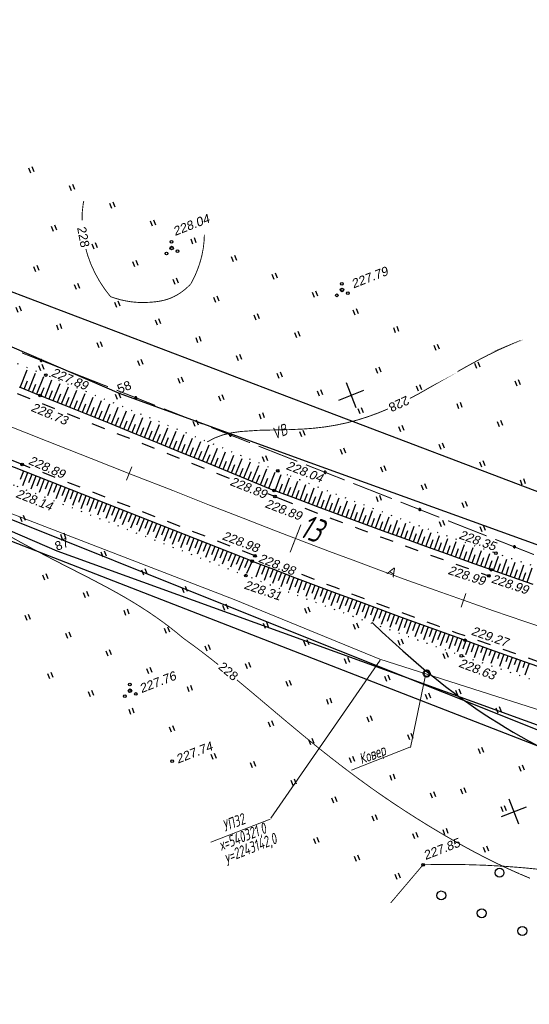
# Model space of a CAD drawing. Header units: millimetres. Extents: x -10 to 1169, y 1 to 1686.
# Tile 160 of 224: x 348 to 405, y 1103 to 1214. Entities that reach past the tile are written whole.
import ezdxf
from ezdxf.enums import TextEntityAlignment as Align
from ezdxf.lldxf.tags import DXFTag

# ---------------------------------------------------------------- set-up
doc = ezdxf.new("R2010")
doc.units = ezdxf.units.MM
for name, pattern in [('ADOT1', [1, 0, -1]), ('AHIDDEN1', [2, 0.5, -1.5]), ('AHIDDEN2', [3, 1.5, -1.5]), ('CONTI', [0]), ('PHANTOM2', [1.25, 0.625, -0.125, 0.125, -0.125, 0.125, -0.125])]:
    doc.linetypes.add(name, pattern=pattern)
for name, color, linetype in [('CONTURS', 7, 'Continuous'), ('COORDS', 7, 'Continuous'), ('GPR_PICK', 7, 'Continuous'), ('IDIGIT', 32, 'Continuous'), ('IZOLINES', 32, 'Continuous'), ('PDIGIT', 170, 'Continuous'), ('PICKETS', 7, 'Continuous'), ('ОБЪЕКТЫ_АВТОДОРОГ', 7, 'Continuous'), ('УЧАСТКИ', 7, 'Continuous')]:
    doc.layers.add(name, color=color, linetype=linetype)
doc.layers.add('СВЯЗЬ', color=170, linetype='Связь', lineweight=30)
doc.styles.add('GPR', font='isocpeui.ttf', dxfattribs={"width": 0.8})
doc.styles.add('SHRFT', font='isocpeui.ttf', dxfattribs={"width": 0.75})
doc.styles.get("Standard").update_dxf_attribs({"font": 'arial.ttf'})
tags = doc.linetypes.add('газ', pattern='A,42.7,-5.08,["Г",Standard,S=2.54,R=0,X=-2.54,Y=-1.27],-3.81', length=51.59).pattern_tags.tags
tags[6] = DXFTag(74, 10)
doc.linetypes.add('Связь', pattern='A,12.5,[130,ltypeshp.shx,S=1,R=-30,X=0,Y=0.9],1,[130,ltypeshp.shx,S=1,R=-30,X=0,Y=0.9],1,[130,ltypeshp.shx,S=1,R=-30,X=0,Y=0.9],4.5', length=19)

# ---------------------------------------------------------------- blocks, each defined once
blk = doc.blocks.new('401')
at = {"layer": 'CONTURS'}
for p, q in [((0, 0), (0, 1.2)), ((0.8, 0), (0.8, 1.2))]:
    blk.add_line(p, q, dxfattribs=at)
blk = doc.blocks.new('394')
at = {"layer": 'CONTURS', "color": 7, "linetype": 'Continuous'}
for centre, radius in [((0.03, 0.04), 0.4), ((0.52, 1.35), 0.3), ((-1.46, -0.66), 0.3), ((1, -1.11), 0.3)]:
    blk.add_circle(centre, radius, dxfattribs=at)
blk = doc.blocks.new('133')
at = {"layer": 'CONTURS', "color": 7, "linetype": 'Continuous', "const_width": 0.2}
for points in [[(-11, 0), (-2, 0)], [(0, 0), (9, 0)]]:
    blk.add_lwpolyline(points, dxfattribs=at)
at = {"layer": 'CONTURS', "color": 7, "linetype": 'Continuous', "const_width": 0.5}
blk.add_lwpolyline([(-6.79, 0, 1), (-6.29, 0, 1)], format="xyb", close=True, dxfattribs=at)
blk = doc.blocks.new('372')
at = {"layer": 'CONTURS'}
blk.add_circle((0, 0), 1, dxfattribs=at)
blk = doc.blocks.new('пкк')
at = {"layer": 'ОБЪЕКТЫ_АВТОДОРОГ', "lineweight": 15, "ltscale": 200}
blk.add_line((-0.011, -0.822), (-0.008, 0.805), dxfattribs=at)
blk = doc.blocks.new('пк')
at = {"layer": 'ОБЪЕКТЫ_АВТОДОРОГ', "linetype": 'Continuous', "lineweight": 25, "xscale": 2, "yscale": 2, "zscale": 2}
blk.add_blockref('пкк', (0, 0.01), dxfattribs=at)

msp = doc.modelspace()

# ---------------------------------------------------------------- linework, layer by layer
at = {"linetype": 'Continuous', "lineweight": 40}
msp.add_circle((393.04174, 1140.41882), 0.36213, dxfattribs=at)
at = {"layer": 'CONTURS', "color": 1, "linetype": 'газ', "lineweight": 15}
for p, q in [((291.6228, 1179.43291), (371.50422, 1148.69294)), ((371.50422, 1148.69294), (387.7894, 1142.0174)), ((387.7894, 1142.0174), (455.8683, 1120.29855))]:
    msp.add_line(p, q, dxfattribs=at)
at = {"layer": 'CONTURS', "lineweight": -2}
for p, q in [((347.56862, 1172.40543), (348.34431, 1174.35613)), ((348.49762, 1172.03536), (349.27418, 1173.98522)), ((349.42662, 1171.66528), (350.20397, 1173.61435)), ((348.03312, 1172.22039), (348.40288, 1173.14953)), ((348.96212, 1171.85032), (349.33235, 1172.77926)), ((350.35528, 1171.29432), (351.13041, 1173.23392)), ((351.28367, 1170.92273), (352.05557, 1172.85181)), ((352.21207, 1170.55113), (352.98062, 1172.46974)), ((349.89095, 1171.4798), (350.26173, 1172.40852)), ((350.81947, 1171.10853), (351.19077, 1172.03704)), ((351.74787, 1170.73693), (352.11954, 1171.66529)), ((353.14014, 1170.17873), (353.90595, 1172.08757)), ((354.0681, 1169.80606), (354.83094, 1171.70553)), ((352.6761, 1170.36493), (353.0482, 1171.29312)), ((353.60412, 1169.9924), (353.97663, 1170.92042)), ((354.53208, 1169.61973), (354.90493, 1170.54762)), ((354.99607, 1169.43339), (355.75594, 1171.32348)), ((355.92363, 1169.05973), (356.68128, 1170.9413)), ((356.85116, 1168.68599), (357.60641, 1170.5592)), ((355.45985, 1169.24656), (355.83312, 1170.17429)), ((356.3874, 1168.87286), (356.76113, 1169.8004)), ((357.31491, 1168.49906), (357.6891, 1169.42642)), ((357.77865, 1168.31214), (358.53174, 1170.17702)), ((358.70575, 1167.93733), (359.4567, 1169.79499)), ((359.63286, 1167.56252), (360.38163, 1169.41298)), ((358.2422, 1168.12473), (358.61681, 1169.05191)), ((359.1693, 1167.74992), (359.54424, 1168.67697)), ((360.09634, 1167.37496), (360.47167, 1168.30185)), ((360.55983, 1167.1874), (361.30685, 1169.03085)), ((361.4865, 1166.81152), (362.23175, 1168.64884)), ((362.41317, 1166.43564), (363.15664, 1168.26685)), ((361.02317, 1166.99946), (361.39889, 1167.9262)), ((361.94984, 1166.62358), (362.32586, 1167.55019)), ((362.8764, 1166.24746), (363.25281, 1167.17391)), ((363.33964, 1166.05927), (364.08183, 1167.88472)), ((364.26587, 1165.68232), (365.00672, 1167.50273)), ((365.19211, 1165.30537), (365.9316, 1167.12074)), ((363.80276, 1165.87079), (364.17955, 1166.79709)), ((364.72899, 1165.49385), (365.10609, 1166.42002)), ((365.65508, 1165.11655), (366.03257, 1166.04257)), ((366.11806, 1164.92774), (366.85677, 1166.73862)), ((367.04386, 1164.54972), (367.78165, 1166.35663)), ((367.96966, 1164.1717), (368.70653, 1165.97464)), ((366.58096, 1164.73873), (366.95883, 1165.66459)), ((367.50676, 1164.36071), (367.88493, 1165.28644)), ((368.43238, 1163.98225), (368.81094, 1164.90783)), ((368.8951, 1163.79281), (369.6317, 1165.59252)), ((369.82046, 1163.41372), (370.55659, 1165.21052)), ((370.74582, 1163.03463), (371.48149, 1164.82852)), ((369.35778, 1163.60327), (369.73673, 1164.52868)), ((370.28314, 1163.22418), (370.66241, 1164.14946)), ((371.20828, 1162.84456), (371.58797, 1163.76968)), ((371.67075, 1162.65449), (372.40673, 1164.44638)), ((372.59567, 1162.27433), (373.33176, 1164.06433)), ((373.52052, 1161.89399), (374.25694, 1163.68221)), ((347.93685, 1163.04039), (347.57056, 1162.10989)), ((348.4021, 1162.85725), (347.82365, 1161.38778)), ((348.86735, 1162.6741), (348.50106, 1161.7436)), ((372.13321, 1162.46441), (372.51333, 1163.38934)), ((373.05809, 1162.08416), (373.43865, 1163.00892)), ((373.98276, 1161.70338), (374.36368, 1162.62799)), ((374.445, 1161.51277), (375.18171, 1163.30026)), ((375.36948, 1161.13155), (376.10631, 1162.91838)), ((376.07669, 1160.84356), (376.75995, 1162.65264)), ((349.3326, 1162.49096), (348.75505, 1161.02376)), ((349.79785, 1162.30782), (349.43157, 1161.37731)), ((350.2631, 1162.12467), (349.68644, 1160.65973)), ((350.72836, 1161.94153), (350.36207, 1161.01103)), ((351.19361, 1161.75838), (350.61783, 1160.2957)), ((351.65886, 1161.57524), (351.29257, 1160.64474)), ((374.90724, 1161.32216), (375.28838, 1162.24668)), ((376.54444, 1160.6669), (376.8976, 1161.60246)), ((377.01219, 1160.49024), (377.68668, 1162.27798)), ((377.01219, 1160.49024), (377.68668, 1162.27798)), ((377.94769, 1160.13691), (378.61311, 1161.90345)), ((378.88365, 1159.78481), (379.54043, 1161.53362)), ((352.12411, 1161.3921), (351.54922, 1159.93167)), ((352.58936, 1161.20895), (352.22307, 1160.27845)), ((353.05461, 1161.02581), (352.48061, 1159.56764)), ((353.51986, 1160.84266), (353.15357, 1159.91216)), ((353.98511, 1160.65952), (353.412, 1159.20361)), ((354.45036, 1160.47638), (354.08407, 1159.54588)), ((377.47994, 1160.31358), (377.83269, 1161.24929)), ((378.41567, 1159.96086), (378.76771, 1160.89684)), ((379.35184, 1159.60931), (379.7031, 1160.54559)), ((379.82002, 1159.4338), (380.46848, 1161.1641)), ((380.7564, 1159.0828), (381.39699, 1160.79598)), ((381.69359, 1158.73398), (382.32613, 1160.4317)), ((354.91561, 1160.29323), (354.34339, 1158.83958)), ((355.38086, 1160.11009), (355.01458, 1159.17959)), ((355.84611, 1159.92695), (355.27478, 1158.47555)), ((356.31137, 1159.7438), (355.94508, 1158.8133)), ((356.77662, 1159.56066), (356.20617, 1158.11152)), ((357.24187, 1159.37751), (356.87558, 1158.44701)), ((380.28821, 1159.2583), (380.6388, 1160.19483)), ((381.22499, 1158.90839), (381.57468, 1159.84525)), ((382.16221, 1158.55964), (382.5109, 1159.49687)), ((382.63083, 1158.38529), (383.25568, 1160.06725)), ((383.56837, 1158.03744), (384.18607, 1159.70621)), ((384.50648, 1157.69108), (385.11775, 1159.34658)), ((357.70712, 1159.19437), (357.13756, 1157.74749)), ((358.17237, 1159.01123), (357.80608, 1158.08073)), ((358.63762, 1158.82808), (358.06895, 1157.38346)), ((359.10287, 1158.64494), (358.73658, 1157.71444)), ((359.56812, 1158.4618), (359.00034, 1157.01943)), ((360.03337, 1158.27865), (359.66708, 1157.34815)), ((383.0996, 1158.21137), (383.44729, 1159.14897)), ((384.03742, 1157.86426), (384.38418, 1158.80221)), ((384.97553, 1157.5179), (385.32153, 1158.45613)), ((385.44458, 1157.34472), (386.04955, 1158.98718)), ((386.38334, 1157.00015), (386.98244, 1158.63272)), ((387.3223, 1156.65611), (387.91575, 1158.2781)), ((360.49862, 1158.09551), (359.93173, 1156.65541)), ((360.96387, 1157.91236), (360.59758, 1156.98186)), ((361.42913, 1157.72922), (360.86311, 1156.29138)), ((361.89438, 1157.54608), (361.52808, 1156.61558)), ((362.35963, 1157.36293), (361.79449, 1155.92735)), ((362.82488, 1157.17979), (362.45857, 1156.2493)), ((385.91396, 1157.17243), (386.25903, 1158.11101)), ((386.85282, 1156.82813), (387.19687, 1157.76708)), ((387.79185, 1156.48431), (388.13489, 1157.42363)), ((388.26141, 1156.31251), (388.84948, 1157.92577)), ((388.73131, 1156.14165), (389.07341, 1157.08132)), ((389.20122, 1155.9708), (389.78488, 1157.57599)), ((390.14102, 1155.6291), (390.72031, 1157.2262)), ((363.29013, 1156.99665), (362.72586, 1155.56333)), ((363.75538, 1156.8135), (363.38905, 1155.88302)), ((364.22063, 1156.63036), (363.65721, 1155.19932)), ((364.68588, 1156.44721), (364.31951, 1155.51674)), ((365.15113, 1156.26407), (364.58852, 1154.83532)), ((365.61638, 1156.08093), (365.24993, 1155.15049)), ((389.67112, 1155.79995), (390.01247, 1156.73989)), ((390.61118, 1155.45894), (390.95159, 1156.39922)), ((391.08134, 1155.28879), (391.65658, 1156.88071)), ((391.55166, 1155.1191), (391.89106, 1156.05974)), ((392.02199, 1154.94941), (392.59358, 1156.53595)), ((392.96265, 1154.61007), (393.53059, 1156.19236)), ((366.08163, 1155.89778), (365.51974, 1154.47136)), ((366.54688, 1155.71464), (366.18027, 1154.78427)), ((367.01214, 1155.53149), (366.4508, 1154.10746)), ((367.47739, 1155.34835), (367.11044, 1154.41811)), ((367.94264, 1155.16521), (367.38152, 1153.74369)), ((368.40789, 1154.98206), (368.04029, 1154.05208)), ((392.49232, 1154.77974), (392.83071, 1155.72074)), ((393.43339, 1154.44155), (393.77086, 1155.38288)), ((393.90414, 1154.27302), (394.46967, 1155.85245)), ((394.37488, 1154.1045), (394.71164, 1155.0461)), ((394.84563, 1153.93598), (395.40881, 1155.51252)), ((395.78748, 1153.59994), (396.34847, 1155.17573)), ((368.87314, 1154.79892), (368.31158, 1153.38018)), ((369.33839, 1154.61578), (368.96948, 1153.68631)), ((369.80364, 1154.43263), (369.2403, 1153.0172)), ((370.26889, 1154.24949), (369.89735, 1153.32107)), ((370.73414, 1154.06634), (370.16635, 1152.65525)), ((371.19939, 1153.8832), (370.8226, 1152.9569)), ((395.31655, 1153.76796), (395.65245, 1154.70986)), ((396.25864, 1153.43259), (396.59368, 1154.37479)), ((396.7298, 1153.26523), (397.28941, 1154.84076)), ((397.20096, 1153.09788), (397.53532, 1154.04032)), ((397.67212, 1152.93052), (398.23035, 1154.50579)), ((398.61514, 1152.59779), (399.17243, 1154.17589)), ((399.55829, 1152.26542), (400.11507, 1153.84591)), ((371.66464, 1153.70006), (371.08706, 1152.29536)), ((372.12989, 1153.51691), (371.74263, 1152.59495)), ((372.59515, 1153.33377), (371.99707, 1151.93959)), ((373.0604, 1153.15063), (372.65921, 1152.23463)), ((373.52565, 1152.96748), (372.90707, 1151.58376)), ((398.14363, 1152.76416), (398.47713, 1153.70691)), ((399.08671, 1152.4316), (399.41934, 1153.37466)), ((400.02993, 1152.09942), (400.36182, 1153.04274)), ((400.50157, 1151.93342), (401.05851, 1153.51846)), ((400.9734, 1151.76796), (401.30467, 1152.7115)), ((401.44523, 1151.6025), (402.00394, 1153.19514)), ((402.38889, 1151.27158), (402.94947, 1152.87179)), ((374.45973, 1152.61044), (373.91815, 1151.19088)), ((374.92678, 1152.43191), (374.57062, 1151.49749)), ((375.39382, 1152.25339), (374.85108, 1150.82807)), ((375.86104, 1152.07532), (375.50547, 1151.14067)), ((376.32825, 1151.89724), (375.78464, 1150.46694)), ((376.79567, 1151.7197), (376.44067, 1150.78484)), ((377.26309, 1151.54216), (376.71873, 1150.10734)), ((401.91706, 1151.43704), (402.24788, 1152.38073)), ((402.86084, 1151.10648), (403.19118, 1152.05034)), ((403.3328, 1150.94138), (403.89731, 1152.55585)), ((403.80479, 1150.77639), (404.13459, 1151.72044)), ((404.27678, 1150.61139), (404.84535, 1152.24031)), ((377.7305, 1151.36462), (377.37609, 1150.42953)), ((378.19792, 1151.18708), (377.65291, 1149.7477)), ((378.66568, 1151.01044), (378.31195, 1150.07509)), ((379.13344, 1150.8338), (378.58849, 1149.39102)), ((379.60123, 1150.65724), (379.24825, 1149.72161)), ((380.06902, 1150.48068), (379.52407, 1149.0345)), ((380.53695, 1150.3045), (380.18474, 1149.36857)), ((381.00488, 1150.12831), (380.46025, 1148.67917)), ((381.47304, 1149.95273), (381.12159, 1149.01653)), ((381.9412, 1149.77716), (381.397, 1148.32585)), ((382.40936, 1149.60158), (382.05861, 1148.66511)), ((382.87752, 1149.42601), (382.33376, 1147.97252)), ((383.34598, 1149.25126), (382.99601, 1148.3145)), ((383.81445, 1149.07651), (383.2717, 1147.62175)), ((384.28298, 1148.90192), (383.93381, 1147.96486)), ((384.75151, 1148.72732), (384.20975, 1147.27158)), ((385.22014, 1148.55303), (384.87178, 1147.61567)), ((385.68878, 1148.37873), (385.14821, 1146.92218)), ((386.15767, 1148.20512), (385.81009, 1147.26747)), ((386.62657, 1148.03152), (386.08737, 1146.57524)), ((387.09546, 1147.85791), (386.7486, 1146.91999)), ((387.56435, 1147.6843), (387.02653, 1146.2283)), ((388.03352, 1147.51145), (387.68744, 1146.57324)), ((388.50269, 1147.33859), (387.96668, 1145.88348)), ((388.97195, 1147.16597), (388.62668, 1146.22746)), ((389.44121, 1146.99335), (388.9071, 1145.53972)), ((389.91054, 1146.82094), (389.56607, 1145.88214)), ((390.37988, 1146.64854), (389.84774, 1145.19629)), ((390.8495, 1146.4769), (390.5058, 1145.53782)), ((391.31912, 1146.30527), (390.78922, 1144.85577)), ((391.78873, 1146.13363), (391.44574, 1145.1943)), ((392.25835, 1145.962), (391.73068, 1144.51525)), ((392.72822, 1145.79104), (392.38597, 1144.85143)), ((393.19808, 1145.62007), (392.67294, 1144.17644)), ((393.66806, 1145.44943), (393.32657, 1144.50954)), ((394.13804, 1145.27878), (393.61558, 1143.83912)), ((394.60807, 1145.10827), (394.2673, 1144.16812)), ((395.07809, 1144.93776), (394.55826, 1143.5018)), ((395.54843, 1144.7681), (395.20832, 1143.82772)), ((396.01877, 1144.59845), (395.50181, 1143.16771)), ((396.4891, 1144.42879), (396.14952, 1143.48821)), ((396.95944, 1144.25913), (396.44525, 1142.83373)), ((397.42988, 1144.08977), (397.09079, 1143.14901)), ((397.90032, 1143.92041), (397.38943, 1142.50184)), ((398.37084, 1143.75124), (398.0322, 1142.81032)), ((398.84135, 1143.58208), (398.33457, 1142.173)), ((399.31189, 1143.41297), (399.05955, 1142.7109)), ((399.78242, 1143.24386), (399.27987, 1141.84468)), ((400.25301, 1143.0749), (400.00325, 1142.3791)), ((400.7236, 1142.90594), (400.22713, 1141.52192)), ((401.19418, 1142.73698), (400.94749, 1142.04876)), ((401.66477, 1142.56803), (401.17445, 1141.19914)), ((402.13553, 1142.39953), (401.89218, 1141.71952)), ((402.60628, 1142.23103), (402.12322, 1140.87989)), ((403.07705, 1142.06258), (402.83745, 1141.3917)), ((403.54782, 1141.89413), (403.07246, 1140.56175)), ((404.01875, 1141.72614), (403.7831, 1141.06476)), ((404.48969, 1141.55815), (404.02242, 1140.24501))]:
    msp.add_line(p, q, dxfattribs=at)
at = {"layer": 'CONTURS', "color": 0, "linetype": 'CONTI', "lineweight": 15}
for p, q in [((375.5948, 1124.2344), (387.85321, 1141.88991)), ((391.16186, 1132.17066), (384.61463, 1129.61149)), ((368.91064, 1121.55637), (375.52929, 1124.14346))]:
    msp.add_line(p, q, dxfattribs=at)
at = {"layer": 'CONTURS', "linetype": 'CONTI', "lineweight": 15}
msp.add_line((391.22455, 1132.12462), (392.8859, 1140.02273), dxfattribs=at)
at = {"layer": 'CONTURS', "linetype": 'ADOT1'}
for points in [[(376.37939, 1163.07608), (350.45288, 1173.78422), (326.81656, 1183.21226), (301.7178, 1192.89325)], [(297.40102, 1181.31411), (323.0543, 1170.26942), (347.20207, 1161.36231), (372.80504, 1151.35552)], [(372.72516, 1151.38674), (372.80504, 1151.35552)]]:
    msp.add_lwpolyline(points, dxfattribs=at)
at = {"layer": 'CONTURS', "linetype": 'Continuous'}
msp.add_lwpolyline([(373.52565, 1152.96748), (324.18857, 1172.38879), (297.97538, 1183.23271)], dxfattribs=at)
at = {"layer": 'CONTURS', "linetype": 'AHIDDEN2'}
for points in [[(370.97211, 1162.23053), (330.5654, 1178.32512)], [(373.83824, 1153.56316), (347.80583, 1163.77037), (329.16273, 1171.16179)], [(376.07664, 1160.19732), (375.29309, 1160.50942)]]:
    msp.add_lwpolyline(points, dxfattribs=at)
at = {"layer": 'CONTURS', "linetype": 'Continuous', "flags": 128}
for points in [[(347.4639, 1172.44715), (349.81989, 1171.50861), (352.44052, 1170.45969), (355.05994, 1169.40774), (357.67816, 1168.35276), (360.29516, 1167.29476), (362.91095, 1166.23373), (365.52553, 1165.16968), (368.1389, 1164.1026), (370.75106, 1163.03249), (373.36201, 1161.95936), (375.97175, 1160.8832)], [(376.87477, 1160.54214), (375.97175, 1160.8832)], [(404.94595, 1150.37748), (402.60173, 1151.19694), (400.25857, 1152.01864), (397.82033, 1152.87788), (395.38421, 1153.74318), (392.95022, 1154.61452), (390.51835, 1155.4919), (388.08861, 1156.37534), (385.66099, 1157.26482), (383.23549, 1158.16034), (380.81212, 1159.06191), (378.39087, 1159.96953), (376.87477, 1160.54214)], [(373.52565, 1152.96748), (375.89847, 1152.06049), (378.27309, 1151.15852), (380.64953, 1150.26158), (383.02777, 1149.36966), (385.40782, 1148.48276), (387.78968, 1147.60088), (390.17335, 1146.72402), (392.55882, 1145.85219), (394.9461, 1144.98538), (397.33519, 1144.12359), (399.54398, 1143.32947), (401.7533, 1142.53624), (403.9636, 1141.74536), (406.1753, 1140.95829)]]:
    msp.add_lwpolyline(points, dxfattribs=at)
at = {"layer": 'CONTURS', "linetype": 'ADOT1', "flags": 128}
for points in [[(376.37939, 1163.07608), (377.76869, 1162.51441)], [(377.76869, 1162.51441), (378.80038, 1162.09732), (381.2259, 1161.13156), (383.65594, 1160.1788), (386.09051, 1159.23904), (388.5296, 1158.31228), (390.97323, 1157.39852), (393.42137, 1156.49776), (395.87405, 1155.61), (398.33125, 1154.73524), (400.79297, 1153.87347), (403.08302, 1153.09033), (405.37961, 1152.32595), (407.68161, 1151.5771), (409.98788, 1150.84053), (412.2973, 1150.11298), (414.60872, 1149.39121), (416.92101, 1148.67198), (419.23305, 1147.95202), (421.54368, 1147.2281), (423.85179, 1146.49697), (426.10214, 1145.76914), (428.34871, 1145.02719), (430.59317, 1144.27733), (432.83719, 1143.52574), (435.08243, 1142.77864), (437.33056, 1142.04222), (439.58324, 1141.32268), (441.84213, 1140.62623), (444.1089, 1139.95907), (446.38522, 1139.32739), (448.56412, 1138.75333), (450.74817, 1138.19839), (452.93737, 1137.66257), (455.13173, 1137.14588), (457.33123, 1136.6483), (459.53588, 1136.16985), (461.74568, 1135.71053), (463.96063, 1135.27032), (466.18073, 1134.84924), (468.40598, 1134.44728)], [(464.56289, 1122.13423), (462.32891, 1122.45769), (460.10281, 1122.80947), (457.8846, 1123.18955), (455.67426, 1123.59795), (453.47182, 1124.03465), (451.27725, 1124.49967), (449.09057, 1124.993), (446.91177, 1125.51463), (444.74086, 1126.06458), (442.57783, 1126.64284), (440.17949, 1127.33906), (437.79889, 1128.09822), (435.43261, 1128.90844), (433.07728, 1129.75783), (430.72949, 1130.63454), (428.38585, 1131.52667), (426.04297, 1132.42237), (423.69746, 1133.30974), (421.34592, 1134.17693), (418.98497, 1135.01205), (416.78241, 1135.76319), (414.57597, 1136.50319), (412.36676, 1137.23521), (410.15588, 1137.96242), (407.94444, 1138.68796), (405.73354, 1139.415), (403.52429, 1140.1467), (401.31781, 1140.88622), (399.11518, 1141.63671), (396.91752, 1142.40135), (394.49315, 1143.25957), (392.07169, 1144.12607), (389.65315, 1145.00083), (387.23752, 1145.88385), (384.82482, 1146.77513), (382.41503, 1147.67468), (380.00815, 1148.5825), (377.6042, 1149.49857), (375.20316, 1150.42292), (372.80504, 1151.35552)]]:
    msp.add_lwpolyline(points, dxfattribs=at)
at = {"layer": 'CONTURS', "linetype": 'AHIDDEN2', "flags": 128}
for points in [[(376.07664, 1160.19732), (376.62202, 1159.98448)], [(376.62202, 1159.98448), (378.4541, 1159.26949), (380.8348, 1158.35094), (383.21874, 1157.44167), (385.60591, 1156.54168), (387.99632, 1155.65097), (390.38996, 1154.76953), (392.78685, 1153.89738), (395.18697, 1153.0345), (397.59032, 1152.1809), (399.99692, 1151.33658), (400.15186, 1151.28303)], [(374.07566, 1153.46784), (373.83824, 1153.56316)], [(374.07566, 1153.46784), (373.83824, 1153.56316)], [(420.07259, 1136.92081), (419.85442, 1136.99033), (417.49838, 1137.74933), (415.14437, 1138.51545), (412.79261, 1139.28902), (410.44332, 1140.07036), (408.09669, 1140.85979), (405.75294, 1141.65765), (403.41227, 1142.46424), (401.07491, 1143.2799), (398.74105, 1144.10494), (396.41091, 1144.9397), (394.1398, 1145.76364), (391.87177, 1146.59612), (389.60681, 1147.43713), (387.34493, 1148.28668), (385.08613, 1149.14476), (382.8304, 1150.01137), (380.57775, 1150.88652), (378.3955, 1151.74375)]]:
    msp.add_lwpolyline(points, dxfattribs=at)
at = {"layer": 'CONTURS', "linetype": 'AHIDDEN1', "const_width": 0.1}
msp.add_lwpolyline([(392.64089, 1119.03173), (389.0261, 1114.77327)], dxfattribs=at)
at = {"layer": 'CONTURS', "linetype": 'AHIDDEN1', "const_width": 0.1, "flags": 128}
msp.add_lwpolyline([(434.95467, 1110.4064), (433.00466, 1111.27435), (431.04511, 1112.09649), (429.07605, 1112.87282), (427.09745, 1113.60333), (425.10933, 1114.28803), (423.11168, 1114.92692), (421.1045, 1115.51999), (419.0878, 1116.06725), (417.06156, 1116.56869), (415.02581, 1117.02433), (412.83642, 1117.46122), (410.63613, 1117.84564), (408.42492, 1118.17758), (406.2028, 1118.45704), (403.96976, 1118.68402), (401.72581, 1118.85852), (399.47095, 1118.98054), (397.20518, 1119.05008), (394.92849, 1119.06714), (392.64089, 1119.03173)], dxfattribs=at)
at = {"layer": 'COORDS', "lineweight": -2}
for p, q in [((385.15798, 1170.13219), (384.06582, 1172.92632)), ((383.21484, 1170.98317), (386.00897, 1172.07534)), ((403.36076, 1123.56332), (402.26859, 1126.35746)), ((401.41761, 1124.41431), (404.21174, 1125.50647))]:
    msp.add_line(p, q, dxfattribs=at)
at = {"layer": 'IZOLINES', "const_width": 0.1}
for points in [[(354.68821, 1193.24975), (354.62064, 1192.91674), (354.50193, 1191.84549), (354.50101, 1191.06949)], [(366.67733, 1183.99579), (366.93966, 1184.49854), (367.17961, 1185.01189), (367.39657, 1185.53491), (367.58957, 1186.06676), (367.75144, 1186.58575), (367.89001, 1187.11597), (367.89055, 1187.11829), (367.89055, 1187.11829), (367.89055, 1187.11829), (367.89055, 1187.1183), (367.89148, 1187.11789), (368.05768, 1187.97768), (368.15496, 1188.84581), (368.17457, 1189.49383)], [(354.92415, 1187.88433), (355.13276, 1187.14116), (355.50119, 1186.14606), (355.94486, 1185.18474), (356.45886, 1184.26165), (357.03905, 1183.38124), (357.68219, 1182.54851)], [(366.67733, 1183.99579), (366.48422, 1183.79653), (366.28687, 1183.60716), (366.0853, 1183.42769), (365.87949, 1183.25812), (365.66944, 1183.09844), (365.45516, 1182.94865), (365.23665, 1182.80876), (365.01391, 1182.67876), (364.78693, 1182.55866), (364.55572, 1182.44845), (364.27348, 1182.33254), (363.98116, 1182.23354), (363.68052, 1182.15016), (363.37335, 1182.08111), (363.06141, 1182.02511), (362.74647, 1181.98087), (362.43031, 1181.94711), (362.11469, 1181.92254), (361.8014, 1181.90588), (361.4922, 1181.89583), (361.11149, 1181.89435), (360.73072, 1181.9077), (360.34988, 1181.93589), (359.96898, 1181.97891), (359.58801, 1182.03676), (359.20698, 1182.10944), (358.82588, 1182.19696), (358.44472, 1182.29931), (358.06349, 1182.41649), (357.68219, 1182.54851)], [(403.5627, 1177.64912), (402.81558, 1177.3527), (402.10427, 1177.05255), (402.11328, 1177.05585), (401.36681, 1176.72321), (400.6275, 1176.37519), (399.89483, 1176.01364), (399.16832, 1175.64003), (397.73129, 1174.86328), (396.50634, 1174.17165), (396.51052, 1174.17386), (392.16622, 1171.69898), (391.15792, 1171.16468)], [(403.5627, 1177.64912), (402.81558, 1177.3527), (402.10427, 1177.05255), (402.11328, 1177.05585), (401.36681, 1176.72321), (400.6275, 1176.37519), (399.89483, 1176.01364), (399.16832, 1175.64003), (397.73129, 1174.86328), (396.50634, 1174.17165), (396.51052, 1174.17386), (392.16622, 1171.69898), (391.15792, 1171.16468)], [(388.70823, 1169.99501), (387.65533, 1169.5586), (386.48414, 1169.12966), (385.29559, 1168.75478), (384.09147, 1168.43761), (382.87432, 1168.17994), (381.64717, 1167.98128), (380.41313, 1167.83836), (380.17345, 1167.82011)], [(388.70823, 1169.99501), (387.65533, 1169.5586), (386.48414, 1169.12966), (385.29559, 1168.75478), (384.09147, 1168.43761), (382.87432, 1168.17994), (381.64717, 1167.98128), (380.41313, 1167.83836), (380.17345, 1167.82011)], [(380.17345, 1167.82011), (379.20158, 1167.7461), (378.01587, 1167.69207), (378.02138, 1167.68998), (374.24212, 1167.60462), (374.22364, 1167.60397), (374.22363, 1167.60397), (374.22382, 1167.60359), (372.20582, 1167.46679), (371.20721, 1167.31908), (370.22954, 1167.08361), (369.29344, 1166.73436), (368.48315, 1166.29796)], [(380.17345, 1167.82011), (379.20158, 1167.7461), (378.01587, 1167.69207), (378.02138, 1167.68998), (374.24212, 1167.60462), (374.22364, 1167.60397), (374.22363, 1167.60397), (374.22382, 1167.60359), (372.20582, 1167.46679), (371.20721, 1167.31908), (370.22954, 1167.08361), (369.29344, 1166.73436), (368.48315, 1166.29796)], [(345.98244, 1156.00585), (347.51117, 1155.14852), (349.05147, 1154.31242), (350.50505, 1153.54602), (351.92985, 1152.81097), (351.92098, 1152.81645), (355.61171, 1150.92848), (357.44359, 1149.95911), (358.35148, 1149.45963), (359.25202, 1148.94722), (360.14367, 1148.41974), (361.02486, 1147.87527), (361.89405, 1147.3122), (362.74977, 1146.72925), (363.59071, 1146.1256), (364.4158, 1145.50088), (365.11348, 1144.9458), (365.79621, 1144.37762), (365.79667, 1144.37922), (365.81927, 1144.35945)], [(365.81927, 1144.35945), (366.80844, 1143.6462), (367.81007, 1142.89882), (368.60188, 1142.28944)], [(368.60188, 1142.28944), (368.80039, 1142.13666), (369.7211, 1141.40904)], [(371.82521, 1139.69378), (373.63518, 1138.18036), (377.45622, 1134.95881), (379.3797, 1133.36366), (380.34811, 1132.57422), (381.32198, 1131.79158), (382.30198, 1131.01668), (383.28866, 1130.25036), (384.28249, 1129.49341), (385.28384, 1128.74653), (386.29302, 1128.01034), (387.04691, 1127.47138), (387.78315, 1126.95419), (387.77491, 1126.96116), (389.18264, 1125.99597), (390.6061, 1125.05443), (392.01482, 1124.15448), (393.42372, 1123.28461), (393.41937, 1123.28573), (394.20091, 1122.81713), (394.98561, 1122.35388), (395.77418, 1121.89732), (396.59428, 1121.43241), (396.59647, 1121.43118), (396.59661, 1121.43127), (397.32959, 1121.02458), (398.06637, 1120.62489), (398.80704, 1120.23251), (399.55171, 1119.84789), (400.30051, 1119.47142), (401.0535, 1119.10352), (401.81076, 1118.74458), (402.52258, 1118.41747), (403.27419, 1118.08311), (403.28841, 1118.0769), (403.28841, 1118.07689), (403.28842, 1118.07689), (403.28844, 1118.07688), (403.28771, 1118.07696), (403.94111, 1117.79606), (404.59757, 1117.5225)]]:
    msp.add_lwpolyline(points, dxfattribs=at)
at = {"layer": 'IZOLINES'}
msp.add_lwpolyline([(386.93345, 1146.10893), (388.07468, 1145.04749), (389.22247, 1143.99319), (390.3798, 1142.94947), (391.54935, 1141.91961), (392.73399, 1140.90739), (393.33295, 1140.4092), (393.93681, 1139.917), (394.54584, 1139.43127), (395.16018, 1138.95233), (396.15385, 1138.20075), (396.1494, 1138.20394), (396.94303, 1137.62327), (397.74442, 1137.05347), (398.55332, 1136.49449), (399.3695, 1135.94633), (400.19283, 1135.40907), (401.02323, 1134.88293), (401.86069, 1134.36825), (402.70526, 1133.86547), (403.55702, 1133.37513), (404.41609, 1132.89789), (405.28262, 1132.43453)], dxfattribs=at)
at = {"layer": 'PICKETS', "color": 7, "lineweight": -2}
for centre in [(364.52746, 1187.96958), (383.57718, 1183.3014), (350.45288, 1173.78422), (349.81989, 1171.50861), (347.80583, 1163.77037), (376.37939, 1163.07608), (375.97175, 1160.8832), (376.07664, 1160.19732), (400.79297, 1153.87347), (373.52565, 1152.96748), (373.83824, 1153.56316), (400.25857, 1152.01864), (372.80504, 1151.35552), (372.80504, 1151.35552), (399.99692, 1151.33658), (397.33519, 1144.12359), (396.91752, 1142.40135), (359.84908, 1138.45883), (364.57625, 1130.61448), (392.64089, 1119.03173)]:
    msp.add_circle(centre, 0.15, dxfattribs=at)
at = {"layer": 'ОБЪЕКТЫ_АВТОДОРОГ', "color": 0, "linetype": 'PHANTOM2', "lineweight": 15, "ltscale": 200}
msp.add_lwpolyline([(345.5128, 1168.41981), (350.58932, 1166.40433), (355.50628, 1164.45866), (360.20881, 1162.60381), (364.64206, 1160.86076), (368.75118, 1159.25051), (372.50202, 1157.78638), (375.94325, 1156.45098), (379.14424, 1155.21921), (382.17437, 1154.06601), (385.10301, 1152.9663), (387.99953, 1151.89499), (390.93331, 1150.82701), (393.97372, 1149.73728), (397.17462, 1148.60635), (400.52783, 1147.43729), (404.00964, 1146.23879), (407.59634, 1145.01954)], dxfattribs=at)
at = {"layer": 'СВЯЗЬ', "linetype": 'Связь', "lineweight": 30}
msp.add_lwpolyline([(616.9123, 1103.12252), (569.8256, 1099.02841), (568.28017, 1098.86239), (514.39182, 1105.28502), (454.08462, 1117.49511), (407.21441, 1131.60149), (298.78218, 1173.78217), (264.50484, 1188.19206), (215.39982, 1213.15052), (138.06869, 1251.95366), (98.97523, 1260.9492), (66.43231, 1260.92822), (10.51992, 1246.50892)], dxfattribs=at)
at = {"layer": 'УЧАСТКИ', "color": 6, "linetype": 'Continuous', "lineweight": -2}
for p, q in [((358.66714, 1171.70605), (268.51008, 1210.65679)), ((381.14502, 1169.9637), (289.45562, 1204.81097)), ((260.64931, 1193.4653), (351.6909, 1154.11947)), ((283.97174, 1182.6648), (371.11758, 1147.8399)), ((378.65299, 1164.46547), (358.66714, 1171.70605)), ((459.62893, 1140.13527), (381.14502, 1169.9637)), ((442.8463, 1141.20916), (378.65299, 1164.46547)), ((351.6909, 1154.11947), (370.82267, 1147.18923)), ((370.82267, 1147.18923), (437.24407, 1123.12892)), ((371.11758, 1147.8399), (408.45406, 1132.91963))]:
    msp.add_line(p, q, dxfattribs=at)

# ---------------------------------------------------------------- block references
at = {"layer": 'CONTURS', "lineweight": -2}
for name, p, xscale, yscale, zscale, rotation in [('401', (348.76486, 1196.36919), 0.4999999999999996, 0.4999999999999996, 0.4999999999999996, 21.3494687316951), ('401', (353.29888, 1194.38357), 0.4999999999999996, 0.4999999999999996, 0.4999999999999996, 21.3494687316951), ('401', (357.83289, 1192.39794), 0.4999999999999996, 0.4999999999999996, 0.4999999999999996, 21.3494687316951), ('401', (351.31325, 1189.84955), 0.4999999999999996, 0.4999999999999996, 0.4999999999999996, 21.3494687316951), ('401', (362.36691, 1190.41231), 0.4999999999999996, 0.4999999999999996, 0.4999999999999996, 21.3494687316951), ('401', (366.90092, 1188.42669), 0.4999999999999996, 0.4999999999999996, 0.4999999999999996, 21.3494687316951), ('401', (355.84727, 1187.86393), 0.4999999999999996, 0.4999999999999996, 0.4999999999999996, 21.3494687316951), ('394', (364.50716, 1187.95951), 0.4999999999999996, 0.4999999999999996, 0.4999999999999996, 21.3494687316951), ('401', (371.43494, 1186.44106), 0.4999999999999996, 0.4999999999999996, 0.4999999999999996, 21.3494687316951), ('401', (349.32762, 1185.31554), 0.4999999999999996, 0.4999999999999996, 0.4999999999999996, 21.3494687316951), ('401', (360.38128, 1185.8783), 0.4999999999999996, 0.4999999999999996, 0.4999999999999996, 21.3494687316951), ('401', (364.91529, 1183.89267), 0.4999999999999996, 0.4999999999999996, 0.4999999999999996, 21.3494687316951), ('401', (375.96895, 1184.45544), 0.4999999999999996, 0.4999999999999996, 0.4999999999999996, 21.3494687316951), ('401', (353.86164, 1183.32991), 0.4999999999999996, 0.4999999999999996, 0.4999999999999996, 21.3494687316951), ('394', (383.5591, 1183.2691), 0.4999999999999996, 0.4999999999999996, 0.4999999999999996, 21.3494687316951), ('394', (383.5591, 1183.2691), 0.4999999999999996, 0.4999999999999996, 0.4999999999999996, 21.3494687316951), ('401', (369.44931, 1181.90705), 0.4999999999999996, 0.4999999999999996, 0.4999999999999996, 21.3494687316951), ('401', (380.50296, 1182.46981), 0.4999999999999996, 0.4999999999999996, 0.4999999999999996, 21.3494687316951), ('401', (347.342, 1180.78152), 0.4999999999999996, 0.4999999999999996, 0.4999999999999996, 21.3494687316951), ('401', (358.39565, 1181.34429), 0.4999999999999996, 0.4999999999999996, 0.4999999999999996, 21.3494687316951), ('401', (373.98332, 1179.92142), 0.4999999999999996, 0.4999999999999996, 0.4999999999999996, 21.3494687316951), ('401', (385.03698, 1180.48418), 0.4999999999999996, 0.4999999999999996, 0.4999999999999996, 21.3494687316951), ('401', (385.03698, 1180.48418), 0.4999999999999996, 0.4999999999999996, 0.4999999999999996, 21.3494687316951), ('401', (351.87601, 1178.7959), 0.4999999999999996, 0.4999999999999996, 0.4999999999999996, 21.3494687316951), ('401', (362.92967, 1179.35866), 0.4999999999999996, 0.4999999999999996, 0.4999999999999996, 21.3494687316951), ('401', (389.57099, 1178.49856), 0.4999999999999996, 0.4999999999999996, 0.4999999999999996, 21.3494687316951), ('401', (367.46368, 1177.37303), 0.4999999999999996, 0.4999999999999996, 0.4999999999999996, 21.3494687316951), ('401', (378.51734, 1177.9358), 0.4999999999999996, 0.4999999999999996, 0.4999999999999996, 21.3494687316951), ('401', (356.41003, 1176.81027), 0.4999999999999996, 0.4999999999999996, 0.4999999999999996, 21.3494687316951), ('401', (394.10501, 1176.51293), 0.4999999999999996, 0.4999999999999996, 0.4999999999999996, 21.3494687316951), ('133', (353.06808, 1174.17738), 0.517185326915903, 0.5, 0.517185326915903, 338.5033696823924), ('401', (371.9977, 1175.38741), 0.4999999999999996, 0.4999999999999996, 0.4999999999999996, 21.3494687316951), ('401', (349.89039, 1174.26188), 0.4999999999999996, 0.4999999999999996, 0.4999999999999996, 21.3494687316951), ('401', (360.94404, 1174.82464), 0.4999999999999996, 0.4999999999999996, 0.4999999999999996, 21.3494687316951), ('401', (387.58537, 1173.96454), 0.4999999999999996, 0.4999999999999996, 0.4999999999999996, 21.3494687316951), ('401', (398.63902, 1174.52731), 0.4999999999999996, 0.4999999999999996, 0.4999999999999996, 21.3494687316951), ('401', (376.53171, 1173.40178), 0.4999999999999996, 0.4999999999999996, 0.4999999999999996, 21.3494687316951), ('401', (365.47806, 1172.83902), 0.4999999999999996, 0.4999999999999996, 0.4999999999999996, 21.3494687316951), ('401', (392.11938, 1171.97892), 0.4999999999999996, 0.4999999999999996, 0.4999999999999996, 21.3494687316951), ('401', (403.17304, 1172.54168), 0.4999999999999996, 0.4999999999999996, 0.4999999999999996, 21.3494687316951), ('133', (363.65468, 1170.00792), 0.517185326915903, 0.5, 0.517185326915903, 338.5033696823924), ('401', (358.47188, 1171.06004), 0.4999999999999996, 0.4999999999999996, 0.4999999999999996, 21.3494687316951), ('401', (370.01207, 1170.85339), 0.4999999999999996, 0.4999999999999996, 0.4999999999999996, 21.3494687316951), ('401', (381.06573, 1171.41615), 0.4999999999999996, 0.4999999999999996, 0.4999999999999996, 21.3494687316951), ('401', (396.6534, 1169.99329), 0.4999999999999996, 0.4999999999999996, 0.4999999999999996, 21.3494687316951), ('401', (374.54609, 1168.86777), 0.4999999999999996, 0.4999999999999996, 0.4999999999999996, 21.3494687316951), ('401', (385.59974, 1169.43053), 0.4999999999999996, 0.4999999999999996, 0.4999999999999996, 21.3494687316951), ('401', (367.139, 1168.0255), 0.4999999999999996, 0.4999999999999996, 0.4999999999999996, 21.3494687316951), ('133', (374.24129, 1165.83846), 0.517185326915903, 0.5, 0.517185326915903, 338.5033696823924), ('401', (390.13376, 1167.4449), 0.4999999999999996, 0.4999999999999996, 0.4999999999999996, 21.3494687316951), ('401', (401.18741, 1168.00767), 0.4999999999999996, 0.4999999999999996, 0.4999999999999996, 21.3494687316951), ('401', (379.0801, 1166.88214), 0.4999999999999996, 0.4999999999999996, 0.4999999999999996, 21.3494687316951), ('401', (394.66777, 1165.45928), 0.4999999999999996, 0.4999999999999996, 0.4999999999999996, 21.3494687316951), ('401', (374.89049, 1164.06349), 0.4999999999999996, 0.4999999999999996, 0.4999999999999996, 21.3494687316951), ('401', (383.61412, 1164.89651), 0.4999999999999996, 0.4999999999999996, 0.4999999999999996, 21.3494687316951), ('133', (384.8279, 1161.66901), 0.517185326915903, 0.5, 0.517185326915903, 338.5033696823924), ('401', (399.20179, 1163.47365), 0.4999999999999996, 0.4999999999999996, 0.4999999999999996, 21.3494687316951), ('401', (388.14813, 1162.91089), 0.4999999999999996, 0.4999999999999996, 0.4999999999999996, 21.3494687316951), ('401', (392.68214, 1160.92526), 0.4999999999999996, 0.4999999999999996, 0.4999999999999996, 21.3494687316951), ('401', (403.7358, 1161.48802), 0.4999999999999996, 0.4999999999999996, 0.4999999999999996, 21.3494687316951), ('401', (387.63406, 1159.61045), 0.4999999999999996, 0.4999999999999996, 0.4999999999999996, 21.3494687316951), ('133', (395.41451, 1157.49955), 0.517185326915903, 0.5, 0.517185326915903, 338.5033696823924), ('401', (397.21616, 1158.93964), 0.4999999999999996, 0.4999999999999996, 0.4999999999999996, 21.3494687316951), ('401', (347.79156, 1157.37587), 0.4999999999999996, 0.4999999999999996, 0.4999999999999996, 21.3494687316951), ('401', (394.70553, 1156.81493), 0.4999999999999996, 0.4999999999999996, 0.4999999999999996, 21.3494687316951), ('401', (352.32558, 1155.39025), 0.4999999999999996, 0.4999999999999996, 0.4999999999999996, 21.3494687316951), ('401', (399.25705, 1156.24157), 0.4999999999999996, 0.4999999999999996, 0.4999999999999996, 21.3494687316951), ('133', (406.00112, 1153.33009), 0.517185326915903, 0.5, 0.517185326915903, 338.5033696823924), ('401', (356.85959, 1153.40462), 0.4999999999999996, 0.4999999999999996, 0.4999999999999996, 21.3494687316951), ('401', (350.33995, 1150.85623), 0.4999999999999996, 0.4999999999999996, 0.4999999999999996, 21.3494687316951), ('401', (361.39361, 1151.419), 0.4999999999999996, 0.4999999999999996, 0.4999999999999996, 21.3494687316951), ('401', (354.87397, 1148.87061), 0.4999999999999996, 0.4999999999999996, 0.4999999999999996, 21.3494687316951), ('401', (365.92762, 1149.43337), 0.4999999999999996, 0.4999999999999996, 0.4999999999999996, 21.3494687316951), ('401', (359.40798, 1146.88498), 0.4999999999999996, 0.4999999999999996, 0.4999999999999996, 21.3494687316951), ('401', (370.46164, 1147.44774), 0.4999999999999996, 0.4999999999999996, 0.4999999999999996, 21.3494687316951), ('401', (370.46164, 1147.44774), 0.4999999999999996, 0.4999999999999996, 0.4999999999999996, 21.3494687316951), ('401', (379.64853, 1147.10799), 0.4999999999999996, 0.4999999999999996, 0.4999999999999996, 21.3494687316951), ('401', (348.35433, 1146.32222), 0.4999999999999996, 0.4999999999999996, 0.4999999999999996, 21.3494687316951), ('401', (374.99565, 1145.46212), 0.4999999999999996, 0.4999999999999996, 0.4999999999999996, 21.3494687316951), ('401', (385.07864, 1145.34642), 0.4999999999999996, 0.4999999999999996, 0.4999999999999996, 21.3494687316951), ('401', (352.88834, 1144.33659), 0.4999999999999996, 0.4999999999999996, 0.4999999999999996, 21.3494687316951), ('401', (363.942, 1144.89935), 0.4999999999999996, 0.4999999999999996, 0.4999999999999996, 21.3494687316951), ('401', (379.52967, 1143.47649), 0.4999999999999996, 0.4999999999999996, 0.4999999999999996, 21.3494687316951), ('401', (390.06787, 1143.53793), 0.4999999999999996, 0.4999999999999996, 0.4999999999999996, 21.3494687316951), ('401', (357.42236, 1142.35097), 0.4999999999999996, 0.4999999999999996, 0.4999999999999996, 21.3494687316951), ('401', (368.47601, 1142.91373), 0.4999999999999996, 0.4999999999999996, 0.4999999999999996, 21.3494687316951), ('401', (368.47601, 1142.91373), 0.4999999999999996, 0.4999999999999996, 0.4999999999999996, 21.3494687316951), ('401', (395.11734, 1142.05363), 0.4999999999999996, 0.4999999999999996, 0.4999999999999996, 21.3494687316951), ('401', (373.01003, 1140.9281), 0.4999999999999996, 0.4999999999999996, 0.4999999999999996, 21.3494687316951), ('401', (384.06368, 1141.49086), 0.4999999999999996, 0.4999999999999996, 0.4999999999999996, 21.3494687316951), ('401', (361.95637, 1140.36534), 0.4999999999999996, 0.4999999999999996, 0.4999999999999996, 21.3494687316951), ('401', (350.90272, 1139.80258), 0.4999999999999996, 0.4999999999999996, 0.4999999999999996, 21.3494687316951), ('394', (359.84908, 1138.45883), 0.4999999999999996, 0.4999999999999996, 0.4999999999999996, 21.3494687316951), ('401', (377.54404, 1138.94248), 0.4999999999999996, 0.4999999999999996, 0.4999999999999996, 21.3494687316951), ('401', (388.5977, 1139.50524), 0.4999999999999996, 0.4999999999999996, 0.4999999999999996, 21.3494687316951), ('401', (355.43673, 1137.81695), 0.4999999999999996, 0.4999999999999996, 0.4999999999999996, 21.3494687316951), ('401', (366.49039, 1138.37971), 0.4999999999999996, 0.4999999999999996, 0.4999999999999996, 21.3494687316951), ('401', (396.51221, 1137.96932), 0.4999999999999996, 0.4999999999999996, 0.4999999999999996, 21.3494687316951), ('401', (382.07806, 1136.95685), 0.4999999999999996, 0.4999999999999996, 0.4999999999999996, 21.3494687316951), ('401', (393.13171, 1137.51961), 0.4999999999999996, 0.4999999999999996, 0.4999999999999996, 21.3494687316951), ('401', (359.97074, 1135.83133), 0.4999999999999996, 0.4999999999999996, 0.4999999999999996, 21.3494687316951), ('401', (401.04623, 1135.98369), 0.4999999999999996, 0.4999999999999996, 0.4999999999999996, 21.3494687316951), ('401', (375.55842, 1134.40846), 0.4999999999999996, 0.4999999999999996, 0.4999999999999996, 21.3494687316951), ('401', (386.61207, 1134.97122), 0.4999999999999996, 0.4999999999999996, 0.4999999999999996, 21.3494687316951), ('401', (364.50476, 1133.8457), 0.4999999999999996, 0.4999999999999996, 0.4999999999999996, 21.3494687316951), ('401', (364.50476, 1133.8457), 0.4999999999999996, 0.4999999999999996, 0.4999999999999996, 21.3494687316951), ('401', (380.09243, 1132.42284), 0.4999999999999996, 0.4999999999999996, 0.4999999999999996, 21.3494687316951), ('401', (391.14609, 1132.9856), 0.4999999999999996, 0.4999999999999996, 0.4999999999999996, 21.3494687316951), ('401', (399.0606, 1131.44968), 0.4999999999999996, 0.4999999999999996, 0.4999999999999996, 21.3494687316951), ('401', (369.16697, 1130.77989), 0.4999999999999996, 0.4999999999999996, 0.4999999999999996, 21.3494687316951), ('401', (384.62644, 1130.43721), 0.4999999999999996, 0.4999999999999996, 0.4999999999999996, 21.3494687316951), ('401', (373.57279, 1129.87445), 0.4999999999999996, 0.4999999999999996, 0.4999999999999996, 21.3494687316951), ('401', (403.59462, 1129.46405), 0.4999999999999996, 0.4999999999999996, 0.4999999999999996, 21.3494687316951), ('401', (378.1068, 1127.88882), 0.4999999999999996, 0.4999999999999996, 0.4999999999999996, 21.3494687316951), ('401', (389.16046, 1128.45158), 0.4999999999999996, 0.4999999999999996, 0.4999999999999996, 21.3494687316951), ('401', (397.07497, 1126.91566), 0.4999999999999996, 0.4999999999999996, 0.4999999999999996, 21.3494687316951), ('401', (382.64082, 1125.90319), 0.4999999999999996, 0.4999999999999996, 0.4999999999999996, 21.3494687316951), ('401', (393.69447, 1126.46596), 0.4999999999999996, 0.4999999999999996, 0.4999999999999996, 21.3494687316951), ('401', (401.60899, 1124.93004), 0.4999999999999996, 0.4999999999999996, 0.4999999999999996, 21.3494687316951), ('401', (387.17483, 1123.91757), 0.4999999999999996, 0.4999999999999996, 0.4999999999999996, 21.3494687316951), ('401', (395.08935, 1122.38165), 0.4999999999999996, 0.4999999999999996, 0.4999999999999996, 21.3494687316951), ('401', (380.65519, 1121.36918), 0.4999999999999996, 0.4999999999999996, 0.4999999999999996, 21.3494687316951), ('401', (391.70885, 1121.93194), 0.4999999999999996, 0.4999999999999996, 0.4999999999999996, 21.3494687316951), ('401', (399.62336, 1120.39602), 0.4999999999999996, 0.4999999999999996, 0.4999999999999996, 21.3494687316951), ('401', (385.18921, 1119.38355), 0.4999999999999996, 0.4999999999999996, 0.4999999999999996, 21.3494687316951), ('372', (401.18901, 1118.14377), 0.4999999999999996, 0.4999999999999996, 0.4999999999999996, 21.3494687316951), ('401', (389.72322, 1117.39793), 0.4999999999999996, 0.4999999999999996, 0.4999999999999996, 21.3494687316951), ('372', (394.66937, 1115.59538), 0.4999999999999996, 0.4999999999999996, 0.4999999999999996, 21.3494687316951), ('372', (399.20338, 1113.60976), 0.4999999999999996, 0.4999999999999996, 0.4999999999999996, 21.3494687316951), ('372', (403.7374, 1111.62413), 0.4999999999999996, 0.4999999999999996, 0.4999999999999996, 21.3494687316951)]:
    msp.add_blockref(name, p, dxfattribs=dict(at, xscale=xscale, yscale=yscale, zscale=zscale, rotation=rotation))
at = {"layer": 'ОБЪЕКТЫ_АВТОДОРОГ', "color": 0, "linetype": 'PHANTOM2', "lineweight": 15}
for name, p, rotation in [('пкк', (359.76355, 1162.77944), 338.4738458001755), ('пк', (378.39467, 1155.50765), 338.9529316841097), ('пкк', (378.39467, 1155.50765), 338.9529316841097), ('пкк', (397.16648, 1148.60923), 340.5408653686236)]:
    msp.add_blockref(name, p, dxfattribs=dict(at, rotation=rotation))

# ---------------------------------------------------------------- texts
at = {"color": 7, "linetype": 'CONTI', "lineweight": 30, "style": 'SHRFT', "width": 0.75}
msp.add_text('VВ', height=1.283779, rotation=21.3658869, dxfattribs=at).set_placement((376.03923, 1166.565))
at = {"layer": 'CONTURS', "lineweight": -2}
msp.add_text('А', height=1, rotation=330.5492889, dxfattribs=at).set_placement((388.53882, 1151.59395))
at = {"layer": 'GPR_PICK', "style": 'GPR', "width": 0.7}
for s, p in [('Ковер', (387.17994, 1130.79307)), ('УП32', (371.68092, 1123.18469)), ('х=540321,0', (372.66359, 1121.59589)), ('у=2243142,0', (373.53601, 1120.33163))]:
    msp.add_text(s, height=1.25, rotation=21.3494687, dxfattribs=at).set_placement(p, align=Align.CENTER)
at = {"layer": 'IDIGIT', "lineweight": -2}
for rotation, p in [(280.7973084, (354.64553, 1189.21277)), (204.642686, (389.94343, 1170.55721)), (319.8655452, (370.86301, 1140.65793))]:
    msp.add_text('228', height=1, rotation=rotation, dxfattribs=at).set_placement(p, align=Align.MIDDLE)
at = {"layer": 'PDIGIT', "color": 7, "lineweight": -2, "oblique": 10}
for s, rotation, p in [('228.04', 21.3494687, (364.88965, 1189.32772)), ('227.79', 21.3494687, (384.84526, 1183.45585)), ('227.79', 21.3494687, (384.84526, 1183.45585)), ('227.89', 337.249417, (350.96068, 1173.71399)), ('228.73', 337.4904638, (348.7002, 1169.80234)), ('228.89', 336.628117, (348.40796, 1163.8683)), ('228.04', 338.6161424, (377.23459, 1163.2876)), ('228.89', 338.2931807, (370.9552, 1161.51203)), ('228.14', 338.3371036, (346.99325, 1160.15316)), ('228.89', 339.0752627, (374.86621, 1159.03176)), ('228.98', 339.1358874, (370.08656, 1155.43398)), ('228.35', 340.501313, (396.56424, 1155.53601)), ('228.98', 338.5141298, (374.13091, 1152.92557)), ('228.99', 341.8203246, (395.34742, 1151.5623)), ('228.31', 341.2986944, (372.52835, 1149.92984)), ('228.99', 341.3961539, (400.18654, 1150.6023)), ('229.27', 340.756682, (397.94433, 1144.77521)), ('228.63', 339.0608591, (396.53615, 1141.19661)), ('227.76', 21.3494687, (361.13947, 1138.20901)), ('227.74', 21.3494687, (365.22396, 1130.33082)), ('227.85', 21.3494687, (392.90302, 1119.54833))]:
    msp.add_text(s, height=1, rotation=rotation, dxfattribs=at).set_placement(p)
at = {"layer": 'ОБЪЕКТЫ_АВТОДОРОГ', "style": 'GPR', "width": 0.7}
msp.add_text('13', height=2.722459, rotation=338.9529317, dxfattribs=at).set_placement((379.75585, 1155.34971), align=Align.CENTER)
at = {"layer": 'УЧАСТКИ', "color": 6, "lineweight": -2}
for s, p in [('58', (358.66714, 1171.70605)), ('87', (351.6909, 1154.11947))]:
    msp.add_text(s, height=1, rotation=21.3494687, dxfattribs=at).set_placement(p)

doc.saveas('drawing.dxf')
